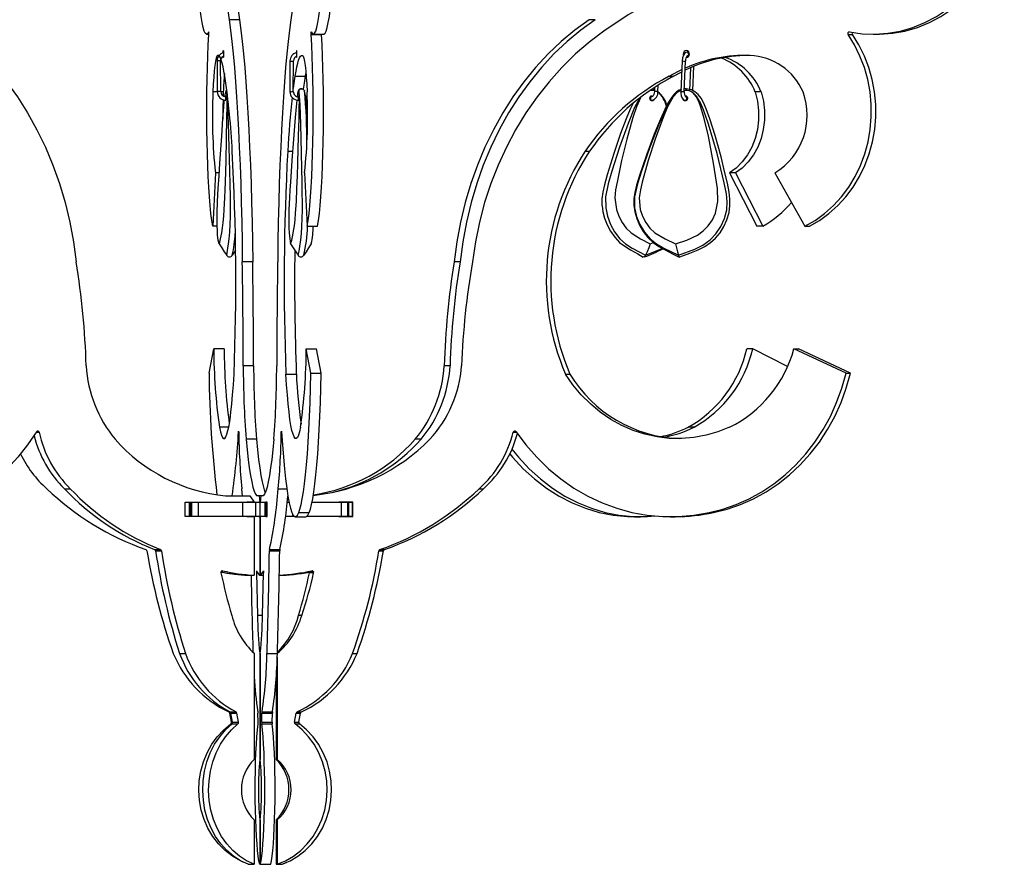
# Model space of a CAD drawing. Header units: millimetres. Extents: x -246 to 913, y -1624 to -26.
# Tile 7 of 11: x 626 to 910, y -1624 to -1380. Entities that reach past the tile are written whole.
import ezdxf

# ---------------------------------------------------------------- set-up
doc = ezdxf.new("R2010")
doc.units = ezdxf.units.MM

msp = doc.modelspace()

# ---------------------------------------------------------------- linework, layer by layer
at = {"color": 7, "linetype": 'Continuous', "lineweight": 25}
for p, q in [((689.88, -1380.22), (686.89, -1380.22)), ((792.42, -1380.22), (790.72, -1380.22)), ((680.41, -1384.4), (681.06, -1384.4)), ((710.54, -1384.51), (713.53, -1384.51)), ((711.19, -1384.4), (714.18, -1384.4)), ((713.53, -1384.51), (713.53, -1384.4)), ((865.4, -1384.51), (866.69, -1384.51)), ((872.67, -1384.4), (873.96, -1384.4)), ((819.53, -1389.62), (818.99, -1389.62)), ((818.99, -1390.62), (819.53, -1390.62)), ((819.4, -1389.42), (819.26, -1389.62)), ((819.26, -1390.62), (819.4, -1390.83)), ((683.43, -1392.12), (683.46, -1400.95)), ((684.46, -1400.95), (684.43, -1392.12)), ((704.45, -1392.12), (704.41, -1400.95)), ((705.41, -1400.95), (705.45, -1392.12)), ((817.55, -1392.1), (817.16, -1400.93)), ((818.16, -1400.97), (818.55, -1392.14)), ((819.92, -1394.08), (819.63, -1400.62)), ((820.63, -1400.7), (820.94, -1393.65)), ((705.95, -1396.54), (708.94, -1396.54)), ((708.94, -1396.54), (709.06, -1395.75)), ((813.77, -1396.54), (815.06, -1396.54)), ((815.06, -1396.54), (817.41, -1395.26)), ((809.59, -1399.73), (809.54, -1400.93)), ((810.54, -1400.97), (810.62, -1399.08)), ((683.48, -1401.07), (682.21, -1401.07)), ((685.2, -1401.07), (684.48, -1401.07)), ((685.2, -1401.07), (685.17, -1402.18)), ((685.91, -1400.71), (686, -1400.66)), ((685.97, -1402.45), (685.97, -1402.45)), ((686.09, -1400.61), (686, -1400.66)), ((706.95, -1400.66), (706.86, -1400.61)), ((706.91, -1402.45), (706.9, -1402.45)), ((707.04, -1400.71), (706.95, -1400.66)), ((707.04, -1400.71), (706.95, -1400.66)), ((708.59, -1400.66), (708.68, -1400.71)), ((708.68, -1400.71), (708.59, -1400.66)), ((808.82, -1402.45), (808.35, -1402.45)), ((809.55, -1400.7), (808.52, -1400.64)), ((808.78, -1400.45), (808.89, -1400.66)), ((808.82, -1402.45), (808.81, -1402.45)), ((819.55, -1400.71), (818.17, -1400.64)), ((818.97, -1402.45), (818.43, -1402.45)), ((840.33, -1401.07), (838.63, -1401.07)), ((808.47, -1403.45), (808.82, -1403.45)), ((818.43, -1403.45), (818.84, -1403.45)), ((789.56, -1418.16), (790.85, -1418.16)), ((682.94, -1424.4), (682.16, -1439.77)), ((684.06, -1424.4), (682.94, -1424.4)), ((708.66, -1424.4), (709.43, -1439.77)), ((832.9, -1424.4), (831.19, -1424.4)), ((831.19, -1424.4), (839.11, -1439.77)), ((832.9, -1424.4), (840.81, -1439.77)), ((844.26, -1424.4), (852.96, -1439.77)), ((683.46, -1439.77), (682.16, -1439.77)), ((709.43, -1439.77), (712.43, -1439.77)), ((840.81, -1439.77), (839.11, -1439.77)), ((852.96, -1439.77), (854.24, -1439.77)), ((808.36, -1444.83), (809.27, -1444.49)), ((693.69, -1450.02), (690.7, -1450.02)), ((753.49, -1450.02), (751.79, -1450.02)), ((681.11, -1482.19), (682.45, -1475.12)), ((685.44, -1475.12), (682.45, -1475.12)), ((710.49, -1482.19), (709.15, -1475.12)), ((709.15, -1475.12), (712.14, -1475.12)), ((713.48, -1482.19), (712.14, -1475.12)), ((837.91, -1475.12), (836.21, -1475.12)), ((847.91, -1480.28), (837.91, -1475.12)), ((864.8, -1482.19), (849.77, -1475.12)), ((849.77, -1475.12), (851.06, -1475.12)), ((866.08, -1482.19), (851.06, -1475.12)), ((693.97, -1480.04), (690.98, -1480.04)), ((710.49, -1482.19), (713.48, -1482.19)), ((750.62, -1480.04), (748.91, -1480.04)), ((864.8, -1482.19), (866.08, -1482.19)), ((703.29, -1482.4), (706.28, -1482.4)), ((783.88, -1482.4), (785.17, -1482.4)), ((821.01, -1497.72), (819.3, -1497.72)), ((694.78, -1501.21), (691.79, -1501.21)), ((742.27, -1501.21), (740.56, -1501.21)), ((639.38, -1515.48), (641.08, -1515.48)), ((690.73, -1517.59), (690.53, -1515.48)), ((701.07, -1515.48), (703.53, -1515.48)), ((758.98, -1515.48), (760.27, -1515.48)), ((685.89, -1517.52), (692.88, -1517.52)), ((692.88, -1517.52), (694.11, -1519.32)), ((696.69, -1517.52), (694.91, -1517.52)), ((695.59, -1517.52), (695.71, -1519.32)), ((696.01, -1517.52), (695.89, -1519.32)), ((674.26, -1519.32), (677.96, -1519.32)), ((674.26, -1523.52), (674.26, -1519.32)), ((674.26, -1519.32), (676.26, -1519.32)), ((674.26, -1519.32), (674.8, -1519.32)), ((674.26, -1519.36), (697.83, -1519.36)), ((674.8, -1519.32), (674.8, -1519.36)), ((675.34, -1519.36), (675.34, -1523.36)), ((675.65, -1519.36), (675.65, -1523.36)), ((675.72, -1519.36), (675.72, -1523.36)), ((675.86, -1519.36), (675.86, -1523.36)), ((676.05, -1519.36), (676.05, -1523.36)), ((676.26, -1519.32), (677.96, -1519.32)), ((676.26, -1519.32), (676.26, -1519.36)), ((677.95, -1519.36), (677.95, -1523.36)), ((677.96, -1519.32), (677.96, -1519.36)), ((690.73, -1519.36), (690.73, -1523.36)), ((694.11, -1519.32), (692.05, -1519.32)), ((692.05, -1519.32), (692.05, -1519.36)), ((692.41, -1519.32), (692.05, -1519.32)), ((692.41, -1519.32), (694.11, -1519.32)), ((693.77, -1519.36), (693.77, -1519.32)), ((694.11, -1519.32), (694.13, -1519.32)), ((694.13, -1519.32), (694.13, -1519.36)), ((694.52, -1519.36), (694.52, -1523.36)), ((695.71, -1519.32), (695.51, -1519.32)), ((695.51, -1519.32), (695.51, -1519.36)), ((695.71, -1519.32), (696.09, -1519.32)), ((695.77, -1519.36), (695.77, -1523.36)), ((695.89, -1519.32), (696.09, -1519.32)), ((696.09, -1519.32), (696.09, -1519.36)), ((697.24, -1519.36), (697.24, -1523.36)), ((697.83, -1519.32), (697.47, -1519.32)), ((697.47, -1519.32), (697.47, -1519.36)), ((697.47, -1519.32), (697.83, -1519.32)), ((697.57, -1519.36), (697.57, -1523.36)), ((697.83, -1523.52), (697.83, -1519.32)), ((703.67, -1519.36), (704.19, -1519.36)), ((710.81, -1519.36), (722.57, -1519.36)), ((722.57, -1519.32), (718.5, -1519.32)), ((718.5, -1519.32), (718.5, -1519.36)), ((718.5, -1519.32), (719.79, -1519.32)), ((719.23, -1519.36), (719.23, -1523.36)), ((722.57, -1519.32), (719.79, -1519.32)), ((719.79, -1519.32), (719.79, -1519.36)), ((720.33, -1519.36), (720.33, -1519.32)), ((721.06, -1519.36), (721.06, -1523.36)), ((721.2, -1519.36), (721.2, -1523.36)), ((721.28, -1523.36), (721.28, -1519.36)), ((721.29, -1519.36), (721.29, -1523.36)), ((722.03, -1519.36), (722.03, -1519.32)), ((722.4, -1519.36), (722.4, -1523.36)), ((722.57, -1523.52), (722.57, -1519.32)), ((674.26, -1523.36), (697.83, -1523.36)), ((677.96, -1523.52), (674.26, -1523.52)), ((674.8, -1523.36), (674.8, -1523.52)), ((676.26, -1523.36), (676.26, -1523.52)), ((677.96, -1523.36), (677.96, -1523.52)), ((692.05, -1523.36), (692.05, -1523.52)), ((692.05, -1523.52), (694.13, -1523.52)), ((693.77, -1523.52), (693.77, -1523.36)), ((694.13, -1523.52), (693.77, -1523.52)), ((694.13, -1523.52), (693.77, -1523.52)), ((694.13, -1523.36), (694.13, -1523.52)), ((694.13, -1523.52), (694.13, -1527.72)), ((695.51, -1523.36), (695.51, -1523.52)), ((695.51, -1523.52), (695.71, -1523.52)), ((696.09, -1523.52), (695.51, -1523.52)), ((695.71, -1523.52), (695.71, -1527.72)), ((695.89, -1523.52), (695.71, -1523.52)), ((695.89, -1523.52), (695.89, -1527.72)), ((696.09, -1523.52), (695.89, -1523.52)), ((696.09, -1523.36), (696.09, -1523.52)), ((697.47, -1523.36), (697.47, -1523.52)), ((697.47, -1523.52), (697.83, -1523.52)), ((703.22, -1523.36), (705.6, -1523.36)), ((705.99, -1523.55), (708.98, -1523.55)), ((706.97, -1522.31), (709.96, -1522.31)), ((709.36, -1523.36), (722.57, -1523.36)), ((718.5, -1523.36), (718.5, -1523.52)), ((718.5, -1523.52), (722.57, -1523.52)), ((719.79, -1523.36), (719.79, -1523.52)), ((719.79, -1523.52), (722.03, -1523.52)), ((719.79, -1523.52), (720.33, -1523.52)), ((720.33, -1523.52), (720.33, -1523.36)), ((722.03, -1523.52), (720.33, -1523.52)), ((722.03, -1523.52), (722.03, -1523.36)), ((803.81, -1523.55), (805.52, -1523.55)), ((814.21, -1523.55), (815.49, -1523.55)), ((825.31, -1522.31), (826.6, -1522.31)), ((694.13, -1527.72), (694.12, -1527.72)), ((694.12, -1527.72), (694.12, -1540.45)), ((695.89, -1527.72), (695.71, -1527.72)), ((695.71, -1527.72), (695.71, -1540.45)), ((695.89, -1527.72), (695.89, -1540.45)), ((665.41, -1533.04), (667.12, -1533.04)), ((698.53, -1533.04), (701.52, -1533.04)), ((730.41, -1533.04), (731.69, -1533.04)), ((665.69, -1533.42), (667.4, -1533.42)), ((698.5, -1533.42), (701.49, -1533.42)), ((730.1, -1533.42), (731.38, -1533.42)), ((692.41, -1540.45), (694.12, -1540.45)), ((694.78, -1539.77), (695.08, -1552.01)), ((695.71, -1540.45), (696.81, -1540.45)), ((696.52, -1552.01), (696.82, -1539.77)), ((701.37, -1540.45), (702.18, -1540.45)), ((702.18, -1540.44), (702.18, -1540.45)), ((696.52, -1552.01), (695.08, -1552.01)), ((707.85, -1552.01), (706.92, -1552.01)), ((672.6, -1562.98), (674.31, -1562.98)), ((694.12, -1562.95), (694.12, -1593.55)), ((695.71, -1562.95), (695.71, -1593.55)), ((695.89, -1562.95), (695.71, -1562.95)), ((695.89, -1562.95), (695.89, -1593.55)), ((697.82, -1562.98), (700.81, -1562.98)), ((700.77, -1564.07), (700.77, -1593.55)), ((722.52, -1562.98), (723.8, -1562.98)), ((700.47, -1569.74), (700.47, -1593.55)), ((687.6, -1582.8), (687.07, -1580.2)), ((687.19, -1579.85), (688.89, -1579.85)), ((687.43, -1580.2), (689.14, -1580.2)), ((687.91, -1582.8), (687.43, -1580.2)), ((689.62, -1582.8), (689.14, -1580.2)), ((695.27, -1582.8), (695.22, -1580.2)), ((696.33, -1582.8), (696.37, -1580.2)), ((696.37, -1580.2), (699.36, -1580.2)), ((696.4, -1579.85), (699.39, -1579.85)), ((699.32, -1582.8), (699.36, -1580.2)), ((705.71, -1582.8), (706.24, -1580.2)), ((706.24, -1580.2), (707.52, -1580.2)), ((706.5, -1579.85), (707.79, -1579.85)), ((706.99, -1582.8), (707.52, -1580.2)), ((687.74, -1583.33), (689.44, -1583.33)), ((687.91, -1582.8), (689.62, -1582.8)), ((696.33, -1582.8), (699.32, -1582.8)), ((696.34, -1583.33), (699.33, -1583.33)), ((705.71, -1582.8), (706.99, -1582.8)), ((705.9, -1583.33), (707.19, -1583.33)), ((695.89, -1593.55), (695.71, -1593.55)), ((700.77, -1593.55), (700.47, -1593.55)), ((694.12, -1611.02), (694.12, -1623.8)), ((695.71, -1611.02), (695.71, -1623.8)), ((695.89, -1611.02), (695.71, -1611.02)), ((695.89, -1611.02), (695.89, -1623.8)), ((700.77, -1611.02), (700.47, -1611.02)), ((700.47, -1611.02), (700.47, -1623.8)), ((700.77, -1611.02), (700.77, -1623.8)), ((692.41, -1623.8), (694.12, -1623.8)), ((695.71, -1623.8), (698.88, -1623.8)), ((700.47, -1623.8), (702.18, -1623.8)), ((702.18, -1623.8), (703.42, -1623.28)), ((702.18, -1623.76), (702.18, -1623.8))]:
    msp.add_line(p, q, dxfattribs=at)
at = {"color": 8, "linetype": 'Continuous', "lineweight": 25}
for p, q in [((681.03, -1383.72), (681.02, -1383.72)), ((683.8, -1390.51), (683.57, -1390.51)), ((685.97, -1402.45), (685.97, -1402.45)), ((703.79, -1418.16), (705.22, -1418.16)), ((631.28, -1499.2), (632.1, -1499.2)), ((686.78, -1497.72), (684.1, -1497.72)), ((689.64, -1499.04), (689.58, -1499.04)), ((701.95, -1499.2), (702.03, -1499.2)), ((768.84, -1499.2), (769.75, -1499.2)), ((705.2, -1522.78), (705.2, -1523.36)), ((684.87, -1539.16), (685.02, -1539.16)), ((695.13, -1539.77), (694.78, -1539.77)), ((696.78, -1539.16), (696.79, -1539.16)), ((711.27, -1539.77), (710.04, -1539.77)), ((710.75, -1539.16), (710.91, -1539.16))]:
    msp.add_line(p, q, dxfattribs=at)
at = {"color": 7, "linetype": 'Continuous', "lineweight": 25, "flags": 128}
for points in [[(681.02, -1383.72), (680.69, -1384.25), (680.36, -1384.39), (680.03, -1384.14), (679.71, -1383.5), (679.39, -1382.47), (679.08, -1381.06), (678.79, -1379.29), (678.51, -1377.17), (678.24, -1374.73), (678, -1371.98), (677.78, -1368.96), (677.58, -1365.68), (677.41, -1362.18), (677.27, -1358.5), (677.2, -1356.18)], [(710.58, -1383.72), (710.91, -1384.25), (711.24, -1384.39), (711.56, -1384.14), (711.89, -1383.5), (712.21, -1382.47), (712.51, -1381.06), (712.81, -1379.29), (713.09, -1377.17), (713.35, -1374.73), (713.6, -1371.98), (713.82, -1368.96), (714.01, -1365.68), (714.18, -1362.18), (714.33, -1358.5), (714.44, -1354.66)], [(714.18, -1384.4), (714.23, -1384.39), (714.55, -1384.14), (714.88, -1383.5), (715.2, -1382.47), (715.5, -1381.06), (715.8, -1379.29), (716.08, -1377.17), (716.35, -1374.73), (716.59, -1371.98), (716.81, -1368.96), (717, -1365.68), (717.17, -1362.18), (717.32, -1358.5), (717.43, -1354.66)], [(865.84, -1383.72), (869.5, -1384.25), (873.19, -1384.39), (876.87, -1384.14), (880.52, -1383.5), (884.09, -1382.47), (887.55, -1381.06), (890.88, -1379.29), (894.03, -1377.17), (896.99, -1374.73), (899.72, -1371.98), (902.2, -1368.96), (904.4, -1365.68), (906.31, -1362.18), (907.9, -1358.5), (909.17, -1354.66)], [(873.96, -1384.4), (874.47, -1384.39), (878.16, -1384.14), (881.8, -1383.5), (885.37, -1382.47), (888.84, -1381.06), (892.16, -1379.29), (895.32, -1377.17), (898.28, -1374.73), (901.01, -1371.98), (903.48, -1368.96), (905.69, -1365.68), (907.59, -1362.18), (909.19, -1358.5), (910.45, -1354.66)], [(683.46, -1369.96), (683.91, -1369.82), (684.35, -1370.09), (684.8, -1370.78), (685.24, -1371.88), (685.67, -1373.38), (686.09, -1375.28), (686.5, -1377.56), (686.89, -1380.22)], [(686.83, -1369.82), (686.9, -1369.82), (687.34, -1370.09), (687.79, -1370.78), (688.23, -1371.88), (688.66, -1373.38), (689.08, -1375.28), (689.49, -1377.56), (689.88, -1380.22)], [(708.14, -1369.96), (707.69, -1369.82), (707.24, -1370.09), (706.8, -1370.78), (706.36, -1371.88), (705.93, -1373.38), (705.51, -1375.28), (705.1, -1377.56), (704.71, -1380.22)], [(603.87, -1380.22), (607.99, -1383.21), (611.94, -1386.51), (615.72, -1390.11), (619.31, -1393.98), (622.69, -1398.11), (625.85, -1402.5), (628.79, -1407.11), (631.48, -1411.94), (633.92, -1416.96), (636.1, -1422.15), (638, -1427.5), (639.63, -1432.98), (640.98, -1438.58), (642.04, -1444.27), (642.8, -1450.02)], [(686.89, -1380.22), (687.29, -1383.21), (687.68, -1386.51), (688.05, -1390.11), (688.4, -1393.98), (688.73, -1398.11), (689.04, -1402.5), (689.33, -1407.11), (689.59, -1411.94), (689.83, -1416.96), (690.04, -1422.15), (690.23, -1427.5), (690.39, -1432.98), (690.52, -1438.58), (690.62, -1444.27), (690.7, -1450.02)], [(689.88, -1380.22), (690.28, -1383.21), (690.67, -1386.51), (691.04, -1390.11), (691.39, -1393.98), (691.72, -1398.11), (692.03, -1402.5), (692.32, -1407.11), (692.58, -1411.94), (692.82, -1416.96), (693.03, -1422.15), (693.22, -1427.5), (693.38, -1432.98), (693.51, -1438.58), (693.61, -1444.27), (693.69, -1450.02)], [(704.71, -1380.22), (704.3, -1383.21), (703.92, -1386.51), (703.55, -1390.11), (703.2, -1393.98), (702.87, -1398.11), (702.56, -1402.5), (702.27, -1407.11), (702.01, -1411.94), (701.77, -1416.96), (701.56, -1422.15), (701.37, -1427.5), (701.21, -1432.98), (701.08, -1438.58), (700.98, -1444.27), (700.9, -1450.02)], [(790.72, -1380.22), (786.6, -1383.21), (782.65, -1386.51), (778.87, -1390.11), (775.28, -1393.98), (771.9, -1398.11), (768.73, -1402.5), (765.8, -1407.11), (763.11, -1411.94), (760.67, -1416.96), (758.49, -1422.15), (756.58, -1427.5), (754.95, -1432.98), (753.61, -1438.58), (752.55, -1444.27), (751.79, -1450.02)], [(792.42, -1380.22), (788.31, -1383.21), (784.35, -1386.51), (780.57, -1390.11), (776.98, -1393.98), (773.6, -1398.11), (770.44, -1402.5), (767.5, -1407.11), (764.81, -1411.94), (762.37, -1416.96), (760.2, -1422.15), (758.29, -1427.5), (756.66, -1432.98), (755.31, -1438.58), (754.25, -1444.27), (753.49, -1450.02)], [(799.83, -1380.22), (795.32, -1383.21), (790.97, -1386.51), (786.83, -1390.11), (782.89, -1393.98), (779.17, -1398.11), (775.7, -1402.5), (772.48, -1407.11), (769.53, -1411.94), (766.85, -1416.96), (764.46, -1422.15), (762.36, -1427.5), (760.57, -1432.98), (759.1, -1438.58), (757.94, -1444.27), (757.1, -1450.02)], [(682.16, -1439.77), (681.9, -1438.09), (681.66, -1436.1), (681.43, -1433.82), (681.23, -1431.27), (681.04, -1428.47), (680.88, -1425.46), (680.74, -1422.27), (680.63, -1418.92), (680.54, -1415.44), (680.49, -1411.89), (680.46, -1408.27), (680.46, -1404.65), (680.49, -1401.04), (680.55, -1397.49), (680.64, -1394.02), (680.75, -1390.69), (680.89, -1387.5), (681.06, -1384.51)], [(681.06, -1384.51), (681.06, -1384.38), (681.06, -1384.23), (681.06, -1384.09), (681.06, -1383.95), (681.05, -1383.83), (681.04, -1383.75), (681.03, -1383.71), (681.02, -1383.72)], [(709.43, -1439.77), (709.69, -1438.09), (709.94, -1436.1), (710.16, -1433.82), (710.37, -1431.27), (710.56, -1428.47), (710.72, -1425.46), (710.86, -1422.27), (710.97, -1418.92), (711.05, -1415.44), (711.11, -1411.89), (711.14, -1408.27), (711.14, -1404.65), (711.11, -1401.04), (711.05, -1397.49), (710.96, -1394.02), (710.85, -1390.69), (710.71, -1387.5), (710.54, -1384.51)], [(710.54, -1384.51), (710.54, -1384.38), (710.53, -1384.23), (710.54, -1384.09), (710.54, -1383.95), (710.55, -1383.83), (710.56, -1383.75), (710.57, -1383.71), (710.58, -1383.72)], [(712.43, -1439.77), (712.68, -1438.09), (712.93, -1436.1), (713.15, -1433.82), (713.36, -1431.27), (713.55, -1428.47), (713.71, -1425.46), (713.85, -1422.27), (713.96, -1418.92), (714.05, -1415.44), (714.1, -1411.89), (714.13, -1408.27), (714.13, -1404.65), (714.1, -1401.04), (714.04, -1397.49), (713.95, -1394.02), (713.84, -1390.69), (713.7, -1387.5), (713.53, -1384.51)], [(852.96, -1439.77), (855.86, -1438.09), (858.6, -1436.1), (861.15, -1433.82), (863.48, -1431.27), (865.57, -1428.47), (867.4, -1425.46), (868.95, -1422.27), (870.21, -1418.92), (871.16, -1415.44), (871.79, -1411.89), (872.1, -1408.27), (872.09, -1404.65), (871.75, -1401.04), (871.09, -1397.49), (870.11, -1394.02), (868.83, -1390.69), (867.25, -1387.5), (865.4, -1384.51)], [(854.24, -1439.77), (857.15, -1438.09), (859.89, -1436.1), (862.43, -1433.82), (864.76, -1431.27), (866.86, -1428.47), (868.68, -1425.46), (870.24, -1422.27), (871.49, -1418.92), (872.44, -1415.44), (873.08, -1411.89), (873.39, -1408.27), (873.37, -1404.65), (873.03, -1401.04), (872.37, -1397.49), (871.4, -1394.02), (870.11, -1390.69), (868.54, -1387.5), (866.69, -1384.51)], [(683.57, -1390.51), (683.36, -1390.75), (683.16, -1391.33), (682.96, -1392.24), (682.78, -1393.47), (682.6, -1395), (682.45, -1396.8), (682.32, -1398.84), (682.21, -1401.07)], [(685.65, -1396.54), (685.41, -1395.07), (685.16, -1393.8), (684.9, -1392.73), (684.64, -1391.86), (684.38, -1391.21), (684.11, -1390.76), (683.84, -1390.53), (683.57, -1390.51)], [(685.13, -1389.79), (685.13, -1389.74), (685.15, -1389.42), (685.18, -1389.2), (685.21, -1389.12), (685.24, -1389.2), (685.26, -1389.42), (685.28, -1389.74), (685.29, -1390.12), (685.28, -1390.51), (685.26, -1390.83), (685.24, -1391.05), (685.21, -1391.12), (685.18, -1391.05), (685.15, -1390.87)], [(705.95, -1396.54), (706.19, -1395.07), (706.44, -1393.8), (706.69, -1392.73), (706.95, -1391.86), (707.22, -1391.21), (707.49, -1390.76), (707.75, -1390.53), (708.02, -1390.51)], [(706.47, -1390.12), (706.46, -1389.74), (706.45, -1389.42), (706.42, -1389.2), (706.39, -1389.12), (706.36, -1389.2), (706.33, -1389.42), (706.32, -1389.72)], [(706.33, -1390.8), (706.33, -1390.83), (706.36, -1391.05), (706.39, -1391.12), (706.42, -1391.05), (706.45, -1390.83), (706.46, -1390.51), (706.47, -1390.12)], [(708.02, -1390.51), (708.23, -1390.75), (708.44, -1391.33), (708.64, -1392.24), (708.82, -1393.47), (708.99, -1395), (709.15, -1396.8), (709.28, -1398.84), (709.39, -1401.07)], [(818.99, -1389.62), (818.6, -1389.71), (818.26, -1389.97), (817.93, -1390.46), (817.67, -1391.21), (817.55, -1392.1)], [(819.66, -1390.12), (819.59, -1389.74), (819.39, -1389.42), (819.1, -1389.2), (818.75, -1389.12), (818.41, -1389.2), (818.11, -1389.42), (817.92, -1389.74), (817.85, -1390.12), (817.91, -1390.48)], [(705.42, -1400.05), (705.63, -1398.5), (705.95, -1396.54)], [(708.38, -1400.29), (708.63, -1398.5), (708.94, -1396.54)], [(813.77, -1396.54), (816.5, -1395.07), (817.44, -1394.62)], [(686.09, -1400.61), (686.16, -1400.93), (686.18, -1401.21), (686.22, -1402.48), (686.21, -1405.34), (686.17, -1408.47), (686.05, -1414.64), (685.9, -1420.83), (685.74, -1427.09), (685.67, -1429.29), (685.59, -1431.55), (685.39, -1434.92), (685.23, -1436.85), (685.06, -1438.67), (684.87, -1440.28), (684.68, -1441.67), (684.34, -1443.41), (684, -1444.83)], [(686.19, -1448.16), (686.56, -1446.1), (686.74, -1444.89), (686.91, -1443.37), (687.06, -1441.5), (687.18, -1439.29), (687.26, -1436.99), (687.31, -1434.47), (687.31, -1431.29), (687.24, -1427.59), (687.14, -1423.95), (686.93, -1416.97), (686.68, -1410.12), (686.5, -1405.51), (686.33, -1402.37), (686.23, -1401.31), (686.19, -1400.99), (686.09, -1400.61), (686.09, -1400.61)], [(704.61, -1444.83), (704.95, -1443.77), (705.3, -1442.35), (705.51, -1441.13), (705.71, -1439.63), (705.9, -1437.9), (706.08, -1435.98), (706.3, -1432.61), (706.46, -1428.92), (706.59, -1425.26), (706.7, -1421.61), (706.93, -1413.82), (707.06, -1408.69), (707.13, -1405.42), (707.15, -1403.82), (707.15, -1402.34), (707.12, -1401.35), (707.07, -1400.81), (707.04, -1400.71)], [(706.77, -1448.16), (707.05, -1447), (707.33, -1445.64), (707.59, -1443.71), (707.73, -1441.92), (707.86, -1439.85), (707.95, -1437.53), (708.01, -1435.03), (708.02, -1432.74), (708, -1430.46), (707.94, -1427.27), (707.76, -1418.76), (707.54, -1410.39), (707.46, -1407.54), (707.36, -1404.76), (707.23, -1402.26), (707.13, -1401.15), (707.04, -1400.71), (707.04, -1400.71)], [(709.41, -1402.21), (708.98, -1402.4), (708.62, -1402.45)], [(817.31, -1400.33), (816.73, -1400.52), (815.92, -1401.04), (815.15, -1401.78), (814.35, -1402.81), (813.46, -1404.26), (812.52, -1406.12), (811.27, -1408.9), (809.45, -1413.24), (807.32, -1418.96), (805.25, -1425.12), (804.38, -1427.92), (803.88, -1430.02), (803.63, -1431.9), (803.63, -1433.75), (803.91, -1435.66), (804.43, -1437.51), (805.24, -1439.43), (806.33, -1441.3), (807.67, -1443), (809.21, -1444.45), (810.82, -1445.59), (812.66, -1446.62), (814.94, -1447.8), (816.68, -1448.68)], [(817.06, -1400.77), (816.58, -1400.93), (816.15, -1401.21), (814.94, -1402.48), (813.31, -1405.36), (812.03, -1408.47), (809.74, -1414.64), (807.78, -1420.83), (806.03, -1427.09), (805.49, -1429.3), (805.15, -1431.55), (805.43, -1434.92), (806.1, -1436.87), (807.05, -1438.67), (808.27, -1440.3), (809.71, -1441.67), (812.6, -1443.43), (815.67, -1444.83)], [(809.4, -1403.27), (809.39, -1403.29), (809.33, -1403.39), (809.25, -1403.48), (809.16, -1403.55), (809.07, -1403.6), (808.96, -1403.63), (808.85, -1403.63), (808.75, -1403.61), (808.64, -1403.57), (808.55, -1403.51), (808.46, -1403.43), (808.39, -1403.33), (808.33, -1403.22), (808.28, -1403.1), (808.25, -1402.98), (808.25, -1402.84), (808.26, -1402.72), (808.29, -1402.59), (808.33, -1402.47), (808.4, -1402.37), (808.47, -1402.28), (808.56, -1402.21), (808.66, -1402.16), (808.77, -1402.14), (808.87, -1402.13)], [(809.54, -1400.93), (809.51, -1401.28), (809.37, -1401.8), (809.17, -1402.19), (808.97, -1402.39), (808.82, -1402.45)], [(809.56, -1400.45), (809.55, -1400.45), (808.96, -1400.33)], [(815.67, -1444.83), (818.89, -1443.77), (821.97, -1442.35), (823.61, -1441.13), (825.04, -1439.63), (826.25, -1437.9), (827.17, -1435.98), (827.86, -1432.61), (827.72, -1428.92), (827.2, -1425.26), (826.58, -1421.61), (825.13, -1413.82), (823.9, -1408.69), (822.97, -1405.42), (822.37, -1403.82), (821.58, -1402.34), (820.73, -1401.35), (819.85, -1400.81), (819.55, -1400.71)], [(816.46, -1448.16), (821.2, -1446.41), (823.53, -1445.26), (825.65, -1443.71), (827.3, -1441.95), (828.7, -1439.85), (829.74, -1437.57), (830.39, -1435.03), (830.53, -1432.78), (830.31, -1430.46), (829.68, -1427.27), (827.65, -1418.77), (825.16, -1410.39), (823.7, -1406.21), (822.82, -1404.15), (821.68, -1402.26), (820.53, -1401.15), (819.55, -1400.71), (819.55, -1400.71)], [(816.87, -1448.64), (819.79, -1447.55), (822.14, -1446.61), (824.1, -1445.59), (825.75, -1444.47), (827.15, -1443.22), (828.47, -1441.64), (829.56, -1439.9), (830.47, -1437.9), (831.07, -1435.85), (831.34, -1433.81), (831.31, -1431.86), (831.09, -1429.93), (830.61, -1427.4), (829.89, -1424.41), (828.75, -1419.77), (827.05, -1413.65), (825.55, -1408.79), (824.49, -1405.91), (823.68, -1404.1), (822.99, -1402.86), (822.15, -1401.8), (821.21, -1401), (820.22, -1400.49), (819.2, -1400.26), (818.93, -1400.26)], [(817.16, -1400.93), (817.16, -1401.38), (817.27, -1402.19), (817.55, -1402.89), (817.92, -1403.29), (818.34, -1403.44), (818.43, -1403.45)], [(818.45, -1402.13), (818.57, -1402.15), (818.68, -1402.19), (818.79, -1402.25), (818.88, -1402.33), (818.95, -1402.43), (819.01, -1402.54), (819.06, -1402.66), (819.08, -1402.79), (819.08, -1402.92), (819.06, -1403.05), (819.02, -1403.17), (818.97, -1403.29), (818.89, -1403.39), (818.8, -1403.48), (818.7, -1403.55), (818.59, -1403.6), (818.47, -1403.63), (818.36, -1403.63), (818.24, -1403.61), (818.13, -1403.57), (818.02, -1403.51), (817.93, -1403.43), (817.85, -1403.33), (817.79, -1403.22), (817.76, -1403.13)], [(818.94, -1400.24), (818.67, -1400.19), (818.19, -1400.2)], [(838.63, -1401.07), (839.27, -1403.7), (839.59, -1406.41), (839.59, -1409.15), (839.25, -1411.85), (838.59, -1414.47), (837.63, -1416.95), (836.38, -1419.22), (834.86, -1421.25), (833.12, -1422.99), (831.19, -1424.4)], [(840.33, -1401.07), (840.97, -1403.7), (841.3, -1406.41), (841.29, -1409.15), (840.95, -1411.85), (840.3, -1414.47), (839.33, -1416.95), (838.08, -1419.22), (836.57, -1421.25), (834.83, -1422.99), (832.9, -1424.4)], [(684, -1444.83), (683.78, -1443.77), (683.58, -1442.35), (683.5, -1441.13), (683.46, -1439.63), (683.44, -1437.9), (683.46, -1435.98), (683.57, -1432.61), (683.77, -1428.92), (684, -1425.26), (684.24, -1421.61), (684.76, -1413.82), (685.13, -1408.69), (685.38, -1405.42), (685.51, -1403.82), (685.55, -1403.38)], [(706.45, -1403.38), (706.25, -1405.36), (705.99, -1408.47), (705.49, -1414.64), (705.02, -1420.83), (704.56, -1427.09), (704.41, -1429.3), (704.27, -1431.55), (704.14, -1434.92), (704.1, -1436.87), (704.11, -1438.67), (704.14, -1440.3), (704.21, -1441.67), (704.39, -1443.43), (704.61, -1444.83)], [(709.04, -1403.4), (709.13, -1403.39), (709.43, -1403.27)], [(803.31, -1404.45), (802.56, -1406.05), (801.43, -1408.78), (799.8, -1413.07), (797.84, -1418.8), (795.96, -1424.93), (795.13, -1427.85), (794.67, -1429.95), (794.43, -1431.84), (794.42, -1433.69), (794.45, -1433.9)], [(805.58, -1402.73), (804.35, -1405.36), (803.34, -1408.47), (801.55, -1414.64), (800.06, -1420.83), (798.76, -1427.09), (798.37, -1429.3), (798.17, -1431.55), (798.59, -1434.92), (799.29, -1436.87), (800.24, -1438.67), (801.42, -1440.3), (802.8, -1441.67), (805.5, -1443.43), (808.36, -1444.83)], [(794.45, -1433.9), (794.67, -1435.6), (795.14, -1437.46), (795.88, -1439.38), (796.87, -1441.25), (798.1, -1442.97), (799.51, -1444.43), (801, -1445.58), (802.67, -1446.61), (804.72, -1447.77), (806.32, -1448.66)], [(684, -1444.83), (684.75, -1445.97), (685.51, -1447.12), (686.19, -1448.16)], [(704.61, -1444.83), (705.35, -1445.97), (706.1, -1447.12), (706.77, -1448.16)], [(710.59, -1444.83), (709.83, -1445.97), (709.08, -1447.12), (708.4, -1448.16)], [(808.36, -1444.83), (807.89, -1445.97), (807.42, -1447.12), (806.99, -1448.16)], [(815.67, -1444.83), (815.95, -1445.97), (816.22, -1447.12), (816.46, -1448.16)], [(688.75, -1446.73), (688.49, -1447.12), (687.82, -1448.16)], [(806.99, -1448.16), (806.87, -1448.39), (806.71, -1448.55), (806.53, -1448.62), (806.36, -1448.58)], [(816.46, -1448.16), (816.54, -1448.39), (816.65, -1448.55), (816.77, -1448.62), (816.86, -1448.6)], [(706.97, -1522.31), (707.33, -1521.35), (707.67, -1520.04), (708, -1518.39), (708.33, -1516.41), (708.63, -1514.11), (708.93, -1511.51), (709.2, -1508.62), (709.46, -1505.46), (709.69, -1502.06), (709.9, -1498.44), (710.09, -1494.61), (710.25, -1490.61), (710.38, -1486.46), (710.49, -1482.19)], [(709.96, -1522.31), (710.32, -1521.35), (710.66, -1520.04), (710.99, -1518.39), (711.32, -1516.41), (711.62, -1514.11), (711.92, -1511.51), (712.19, -1508.62), (712.45, -1505.46), (712.68, -1502.06), (712.89, -1498.44), (713.08, -1494.61), (713.24, -1490.61), (713.37, -1486.46), (713.48, -1482.19)], [(825.31, -1522.31), (829.26, -1521.35), (833.12, -1520.04), (836.88, -1518.39), (840.5, -1516.41), (843.97, -1514.11), (847.25, -1511.51), (850.34, -1508.62), (853.2, -1505.46), (855.82, -1502.06), (858.19, -1498.44), (860.28, -1494.61), (862.09, -1490.61), (863.6, -1486.46), (864.8, -1482.19)], [(826.6, -1522.31), (830.55, -1521.35), (834.41, -1520.04), (838.16, -1518.39), (841.79, -1516.41), (845.25, -1514.11), (848.54, -1511.51), (851.62, -1508.62), (854.48, -1505.46), (857.11, -1502.06), (859.47, -1498.44), (861.57, -1494.61), (863.37, -1490.61), (864.88, -1486.46), (866.08, -1482.19)], [(684.1, -1497.72), (684.4, -1499.06), (684.7, -1500.06), (685.01, -1500.71), (685.33, -1501.01), (685.65, -1500.96), (685.96, -1500.55), (686.27, -1499.79), (686.57, -1498.69), (686.87, -1497.25), (687.15, -1495.49), (687.42, -1493.42), (687.67, -1491.05), (687.91, -1488.41), (688.12, -1485.52), (688.31, -1482.4)], [(707.5, -1497.72), (707.2, -1499.06), (706.9, -1500.06), (706.58, -1500.71), (706.27, -1501.01), (705.95, -1500.96), (705.64, -1500.55), (705.33, -1499.79), (705.02, -1498.69), (704.73, -1497.25), (704.45, -1495.49), (704.18, -1493.42), (703.93, -1491.05), (703.69, -1488.41), (703.48, -1485.52), (703.29, -1482.4)], [(831.21, -1497.72), (827.87, -1499.06), (824.44, -1500.06), (820.93, -1500.71), (817.39, -1501.01), (813.84, -1500.96), (810.31, -1500.55), (806.82, -1499.79), (803.42, -1498.69), (800.11, -1497.25), (796.94, -1495.49), (793.92, -1493.42), (791.08, -1491.05), (788.45, -1488.41), (786.04, -1485.52), (783.88, -1482.4)], [(631.38, -1499.04), (628.79, -1502.87), (625.95, -1506.43), (622.88, -1509.71), (619.61, -1512.68), (616.16, -1515.32), (612.54, -1517.62), (608.78, -1519.55), (604.91, -1521.12), (600.94, -1522.3), (596.91, -1523.1), (592.84, -1523.5), (588.76, -1523.5), (584.69, -1523.1), (580.66, -1522.31)], [(689.65, -1499.2), (689.65, -1499.07), (689.64, -1498.97), (689.63, -1498.89), (689.62, -1498.85), (689.61, -1498.84), (689.6, -1498.87), (689.59, -1498.94), (689.58, -1499.04)], [(701.95, -1499.2), (701.95, -1499.07), (701.96, -1498.97), (701.97, -1498.89), (701.98, -1498.85), (701.99, -1498.84), (702, -1498.87), (702.01, -1498.94), (702.02, -1499.04)], [(702.02, -1499.04), (702.27, -1502.87), (702.55, -1506.43), (702.85, -1509.71), (703.17, -1512.68), (703.51, -1515.32), (703.86, -1517.62), (704.23, -1519.55), (704.6, -1521.12), (704.99, -1522.3), (705.39, -1523.1), (705.78, -1523.5), (706.18, -1523.5), (706.58, -1523.1), (706.97, -1522.31)], [(769.63, -1499.04), (772.48, -1502.87), (775.6, -1506.43), (778.96, -1509.71), (782.55, -1512.68), (786.35, -1515.32), (790.32, -1517.62), (794.44, -1519.55), (798.7, -1521.12), (803.05, -1522.3), (807.47, -1523.1), (811.94, -1523.5), (816.42, -1523.5), (820.89, -1523.1), (825.31, -1522.31)], [(691.79, -1501.21), (692.09, -1504.25), (692.4, -1507.02), (692.72, -1509.5), (693.07, -1511.66), (693.42, -1513.51), (693.78, -1515.02), (694.15, -1516.2), (694.53, -1517.04), (694.91, -1517.52)], [(694.78, -1501.21), (695.08, -1504.25), (695.39, -1507.02), (695.71, -1509.5), (696.06, -1511.66), (696.41, -1513.51), (696.77, -1515.02), (697.14, -1516.2), (697.29, -1516.59)], [(699.8, -1501.21), (699.51, -1504.25), (699.2, -1507.02), (698.87, -1509.5), (698.53, -1511.66), (698.18, -1513.51), (697.82, -1515.02), (697.45, -1516.2), (697.07, -1517.04), (696.69, -1517.52)], [(768.45, -1504.12), (770.34, -1506.43), (773.41, -1509.71), (776.68, -1512.68), (780.14, -1515.32), (783.75, -1517.62), (787.51, -1519.55), (791.39, -1521.12), (795.35, -1522.3), (799.38, -1523.1), (803.45, -1523.5), (807.53, -1523.5), (809.66, -1523.34)], [(767.83, -1505.47), (768.64, -1506.43), (771.71, -1509.71), (774.98, -1512.68), (778.43, -1515.32), (782.05, -1517.62), (785.81, -1519.55), (789.68, -1521.12), (793.65, -1522.3), (797.68, -1523.1), (801.75, -1523.5), (803.81, -1523.55)], [(708.98, -1523.55), (709.17, -1523.5), (709.57, -1523.1), (709.96, -1522.31)], [(694.82, -1539.16), (694.81, -1539.15), (694.8, -1539.17), (694.79, -1539.23), (694.79, -1539.31), (694.78, -1539.41), (694.78, -1539.52), (694.77, -1539.65), (694.78, -1539.77)], [(696.78, -1539.16), (696.79, -1539.15), (696.8, -1539.17), (696.8, -1539.23), (696.81, -1539.31), (696.82, -1539.41), (696.82, -1539.52), (696.82, -1539.65), (696.82, -1539.77)], [(702.18, -1540.45), (703.32, -1540.37), (703.42, -1540.36)], [(710.04, -1539.54), (710.05, -1539.65), (710.04, -1539.77)], [(691.17, -1623.28), (690.13, -1622.8), (687.86, -1621.47), (685.76, -1619.84), (683.86, -1617.93), (682.2, -1615.77), (680.79, -1613.4), (679.66, -1610.85), (678.84, -1608.16), (678.32, -1605.37), (678.12, -1602.54), (678.25, -1599.71), (678.7, -1596.91), (679.46, -1594.2), (680.53, -1591.61), (681.88, -1589.2), (683.49, -1586.99), (685.34, -1585.02), (687.4, -1583.33)], [(692.41, -1623.8), (690.22, -1622.8), (688.16, -1621.47), (686.24, -1619.84), (684.51, -1617.93), (683, -1615.77), (681.71, -1613.4), (680.69, -1610.85), (679.93, -1608.16), (679.46, -1605.37), (679.28, -1602.54), (679.4, -1599.71), (679.81, -1596.91), (680.5, -1594.2), (681.47, -1591.61), (682.7, -1589.2), (684.17, -1586.99), (685.86, -1585.02), (687.74, -1583.33)], [(694.12, -1623.8), (691.93, -1622.8), (689.86, -1621.47), (687.95, -1619.84), (686.22, -1617.93), (684.7, -1615.77), (683.42, -1613.4), (682.39, -1610.85), (681.64, -1608.16), (681.17, -1605.37), (680.99, -1602.54), (681.11, -1599.71), (681.51, -1596.91), (682.21, -1594.2), (683.18, -1591.61), (684.41, -1589.2), (685.88, -1586.99), (687.56, -1585.02), (689.44, -1583.33)], [(695.71, -1623.8), (695.5, -1622.8), (695.3, -1621.47), (695.11, -1619.84), (694.94, -1617.93), (694.79, -1615.77), (694.67, -1613.4), (694.57, -1610.85), (694.49, -1608.16), (694.45, -1605.37), (694.43, -1602.54), (694.44, -1599.71), (694.48, -1596.91), (694.55, -1594.2), (694.64, -1591.61), (694.76, -1589.2), (694.91, -1586.99), (695.07, -1585.02), (695.25, -1583.33)], [(695.89, -1623.8), (696.1, -1622.8), (696.3, -1621.47), (696.49, -1619.84), (696.66, -1617.93), (696.81, -1615.77), (696.93, -1613.4), (697.03, -1610.85), (697.11, -1608.16), (697.15, -1605.37), (697.17, -1602.54), (697.16, -1599.71), (697.12, -1596.91), (697.05, -1594.2), (696.96, -1591.61), (696.84, -1589.2), (696.69, -1586.99), (696.53, -1585.02), (696.34, -1583.33)], [(698.88, -1623.8), (699.09, -1622.8), (699.29, -1621.47), (699.48, -1619.84), (699.65, -1617.93), (699.8, -1615.77), (699.92, -1613.4), (700.02, -1610.85), (700.1, -1608.16), (700.14, -1605.37), (700.16, -1602.54), (700.15, -1599.71), (700.11, -1596.91), (700.04, -1594.2), (699.95, -1591.61), (699.83, -1589.2), (699.68, -1586.99), (699.52, -1585.02), (699.33, -1583.33)], [(700.77, -1623.8), (703.17, -1622.8), (705.44, -1621.47), (707.54, -1619.84), (709.44, -1617.93), (711.1, -1615.77), (712.51, -1613.4), (713.64, -1610.85), (714.47, -1608.16), (714.98, -1605.37), (715.18, -1602.54), (715.05, -1599.71), (714.6, -1596.91), (713.84, -1594.2), (712.78, -1591.61), (711.43, -1589.2), (709.81, -1586.99), (707.96, -1585.02), (705.9, -1583.33)], [(702.06, -1623.8), (704.46, -1622.8), (706.73, -1621.47), (708.83, -1619.84), (710.72, -1617.93), (712.39, -1615.77), (713.8, -1613.4), (714.92, -1610.85), (715.75, -1608.16), (716.27, -1605.37), (716.46, -1602.54), (716.34, -1599.71), (715.89, -1596.91), (715.13, -1594.2), (714.06, -1591.61), (712.71, -1589.2), (711.1, -1586.99), (709.25, -1585.02), (707.19, -1583.33)]]:
    msp.add_lwpolyline(points, dxfattribs=at)
at = {"color": 8, "linetype": 'Continuous', "lineweight": 25, "flags": 128}
for points in [[(706.91, -1402.45), (706.9, -1402.45), (706.9, -1402.45)], [(817.06, -1400.77), (816.43, -1400.99), (815.95, -1401.31), (814.91, -1402.37), (812.99, -1405.51), (810.9, -1410.12), (808.19, -1416.96), (805.79, -1423.95), (804.62, -1427.57), (803.82, -1431.29), (803.84, -1434.47), (804.39, -1436.95), (805.34, -1439.29), (806.66, -1441.47), (808.3, -1443.37), (810.19, -1444.88), (812.24, -1446.1), (816.46, -1448.16)], [(809.54, -1400.93), (809.55, -1400.92), (809.63, -1400.92)], [(805.23, -1402.98), (803.83, -1405.51), (801.93, -1410.12), (799.44, -1416.95), (797.26, -1423.95), (796.22, -1427.56), (795.47, -1431.29), (795.49, -1434.47), (795.98, -1436.91), (796.86, -1439.29), (798.04, -1441.44), (799.56, -1443.37), (801.25, -1444.87), (803.15, -1446.1), (806.99, -1448.16)], [(806.99, -1448.16), (811.31, -1446.41), (811.81, -1446.14)]]:
    msp.add_lwpolyline(points, dxfattribs=at)
at = {"color": 7, "linetype": 'Continuous', "lineweight": 25}
for centre, radius, start, end in [((834.28, -1432.12), 62.29, 86.1979, 123.5745), ((865.79, -1384.21), 0.495, 84.4739, 217.5595), ((867.13, -1384.21), 0.538, 142.2738, 214.1914), ((685.86, -1392.09), 2.43, 103.7475, 180.8804), ((685.77, -1392.05), 1.35, 117.3658, 183.0628), ((706.9, -1392.1), 2.45, 103.6732, 180.3451), ((706.89, -1392.1), 1.44, 107.5302, 180.8015), ((837.18, -1433.89), 43.4, 90.9301, 115.5949), ((835.87, -1433.78), 43.28, 88.3595, 113.724), ((820.63, -1391.96), 2.09, 140.1002, 184.9258), ((818.7, -1390.17), 0.955, 273.0518, 2.7568), ((822.53, -1407.4), 17.3, 21.4463, 68.5475), ((824.34, -1407.33), 17.17, 21.3592, 70.9228), ((836.27, -1408.12), 17.63, 23.5676, 87.2542), ((804.42, -1405.69), 119.31, 175.2188, 177.7803), ((469.72, -1428.98), 218.35, 2.8395, 8.5439), ((845.03, -1455.9), 67.09, 117.7714, 145.7715), ((846.32, -1455.9), 67.09, 117.7714, 145.7715), ((838.26, -1407.89), 156.2, 177.4987, 186.0686), ((685.97, -1400.94), 2.5, 180.2003, 269.9292), ((685.97, -1400.94), 1.5, 180.1895, 269.8771), ((692.76, -1402.61), 7.1, 164.4971, 177.3545), ((682.15, -1402.7), 3.83, 346.001, 8.5939), ((686.86, -1401.22), 1.03, 129.44, 156.2007), ((991.65, -1434.54), 288.32, 173.6237, 176.7429), ((706.9, -1400.96), 2.49, 179.7022, 269.9785), ((706.9, -1400.96), 1.49, 179.6629, 269.9538), ((713.14, -1402.63), 6.6, 162.0895, 177.9215), ((703.3, -1402.7), 3.62, 345.1103, 9.0377), ((707.71, -1401.18), 1.02, 31.2019, 149.5474), ((707.77, -1401.22), 0.992, 34.6435, 145.3565), ((553.34, -1407.89), 156.2, 353.9314, 2.5013), ((649.57, -1410.58), 59.92, 1.6481, 9.4799), ((808.29, -1401.24), 2.27, 283.6131, 6.9864), ((806, -1406.69), 7.19, 12.541, 51.078), ((805.3, -1407.37), 8.26, 17.8069, 50.6705), ((820.3, -1401.29), 2.16, 171.4615, 212.3849), ((819.03, -1400.71), 0.488, 102.9171, 173.7846), ((819.23, -1402.81), 0.691, 128.0342, 148.2705), ((834.09, -1407.75), 19.52, 301.4317, 20.0082), ((911.95, -1407.7), 226.85, 178.8763, 180.2939), ((-12.45, -1455.8), 701.27, 357.82591, 3.07685), ((1404.05, -1455.8), 701.27, 176.92315, 182.17409), ((846.49, -1455.57), 68.12, 146.687, 203.1984), ((847.78, -1455.57), 68.12, 146.687, 203.1984), ((825.62, -1413.03), 30.75, 299.6202, 319.7246), ((688.96, -1439.96), 22.17, 347.3237, 0.5016), ((1441.55, -1455.55), 735.77, 179.31334, 182.09195), ((791.6, -1407.17), 44.1, 289.9396, 297.5776), ((410.22, -1487.41), 235.57, 1.7933, 9.1325), ((687, -1447.66), 0.961, 211.8693, 328.1307), ((-1684.36, -1487.23), 2375.35, 0.17342, 0.8975), ((-1681.37, -1487.23), 2375.35, 0.17342, 0.8975), ((3075.95, -1487.23), 2375.35, 179.1025, 179.82658), ((707.58, -1447.66), 0.961, 211.8693, 328.1307), ((984.37, -1487.41), 235.57, 170.8675, 178.2067), ((986.07, -1487.41), 235.57, 170.8675, 178.2067), ((969.07, -1487.45), 215.25, 169.9866, 178.0273), ((851.48, -1474.12), 169.04, 180.3373, 188.025), ((865.51, -1473.61), 180.08, 180.4784, 187.4156), ((540.11, -1474.12), 169.04, 351.975, 359.6627), ((802.4, -1467.45), 34.67, 299.1756, 347.2252), ((804.1, -1467.45), 34.67, 299.1756, 347.2252), ((815.71, -1466.07), 35.24, 296.0895, 345.1256), ((682.19, -1477.87), 36.58, 183.4045, 219.6496), ((984.18, -1479.98), 303.08, 180.4178, 187.0632), ((982.64, -1479.4), 291.67, 180.1262, 184.2888), ((985.63, -1479.4), 291.67, 180.1262, 184.2888), ((408.95, -1479.4), 291.67, 355.7112, 359.8738), ((712.4, -1477.87), 36.58, 320.3504, 356.5955), ((714.1, -1477.87), 36.58, 320.3504, 356.5955), ((719.17, -1477.55), 34.86, 317.2682, 355.9063), ((846.46, -1476.35), 140.31, 182.472, 188.403), ((818.19, -1462.49), 38.57, 211.0925, 267.9236), ((631.72, -1499.24), 0.39, 5.2115, 149.1589), ((664.28, -1492.07), 32.96, 192.494, 225.264), ((499.83, -1489.63), 189.99, 351.5585, 357.1629), ((909.83, -1495.5), 220.21, 180.9636, 185.2069), ((481.77, -1495.5), 220.21, 354.7931, 359.0364), ((737.52, -1491.36), 32.29, 311.6653, 345.949), ((769.27, -1499.28), 0.438, 33.8527, 169.5611), ((805.28, -1470.01), 31.06, 281.0616, 296.8418), ((807.01, -1470.08), 30.98, 279.5083, 296.8527), ((662.45, -1492.17), 32.8, 194.1489, 225.3022), ((690.52, -1469.19), 48.55, 221.2574, 264.5294), ((705.36, -1462.37), 55.34, 276.0212, 315.4297), ((703.87, -1468.94), 48.86, 278.609, 318.6723), ((705.08, -1468.22), 49.71, 283.3777, 318.4294), ((738.83, -1491.38), 32.25, 311.6565, 345.2505), ((655.14, -1491.88), 31.47, 205.5819, 228.5748), ((689.7, -1457.36), 80.28, 226.3821, 250.4942), ((691.9, -1465.68), 72.38, 223.48, 248.535), ((693.6, -1465.68), 72.38, 223.48, 248.535), ((572.95, -1505.88), 128.48, 347.7959, 355.7122), ((703.6, -1457.36), 80.28, 289.5058, 313.6179), ((704.89, -1457.36), 80.28, 289.5058, 313.6179), ((583.13, -1507.22), 121.17, 347.6965, 355.0902), ((815.49, -1472.84), 50.71, 270.0084, 282.6586), ((662.72, -1533.49), 0.486, 7.9534, 69.0899), ((665.22, -1533.47), 0.48, 6.0415, 65.8567), ((666.92, -1533.47), 0.48, 6.0415, 65.8567), ((700.81, -1533.39), 2.31, 171.1262, 180.7666), ((703.8, -1533.39), 2.31, 171.1262, 180.7666), ((730.58, -1533.49), 0.486, 110.9101, 172.0466), ((731.87, -1533.49), 0.486, 110.9101, 172.0466), ((833.78, -1505.42), 172.86, 189.3229, 199.4513), ((850.35, -1505.86), 186.7, 188.4898, 197.816), ((852.05, -1505.86), 186.7, 188.4898, 197.816), ((-1063.13, -1507.98), 1761.82, 358.21104, 359.17261), ((-1060.14, -1507.98), 1761.82, 358.21104, 359.17261), ((559.53, -1505.42), 172.86, 340.5487, 350.6771), ((560.81, -1505.42), 172.86, 340.5487, 350.6771), ((684.99, -1539.62), 0.467, 86.3793, 198.5277), ((695.98, -1474.48), 66.05, 260.0294, 265.8232), ((819.18, -1511.96), 137.47, 191.6728, 196.9371), ((695.57, -1485.47), 55.07, 258.4833, 266.7097), ((697.28, -1485.41), 55.13, 257.1486, 266.7069), ((2434.96, -1508.53), 1742.03, 181.04991, 181.77952), ((697.45, -1538.3), 2.77, 198.1222, 231.0136), ((694.15, -1538.3), 2.77, 308.9864, 341.8778), ((697.32, -1474.45), 66.09, 273.5177, 281.7305), ((698.61, -1474.48), 66.06, 272.9921, 280.9732), ((575.41, -1511.96), 137.47, 343.0629, 348.3272), ((586.83, -1511.54), 127.61, 341.5091, 347.2162), ((710.81, -1539.63), 0.481, 343.4453, 96.8652), ((709.17, -1546.71), 22.14, 193.8503, 227.1775), ((835.74, -1549.39), 140.68, 181.0643, 185.5284), ((555.86, -1549.39), 140.68, 354.4716, 358.9357), ((686.8, -1546.15), 21.85, 309.7478, 344.4492), ((685.33, -1546.67), 22.24, 314.1592, 346.1114), ((700.6, -1550.72), 32.23, 202.3571, 244.6526), ((701.89, -1552.4), 31.15, 199.8711, 241.8243), ((703.6, -1552.4), 31.15, 199.8711, 241.8243), ((567.69, -1560.48), 130.15, 351.4414, 358.8993), ((570.68, -1560.48), 130.15, 351.4414, 358.8993), ((692.71, -1550.72), 32.23, 295.3474, 337.6429), ((693.99, -1550.72), 32.23, 295.3474, 337.6429), ((786.03, -1564.99), 92.04, 182.9629, 189.2942), ((686.58, -1580.29), 0.49, 10.4446, 64.1646), ((686.95, -1580.28), 0.486, 8.5966, 60.932), ((688.65, -1580.28), 0.486, 8.5966, 60.932), ((692.7, -1580.2), 2.53, 359.8757, 7.885), ((698.9, -1580.2), 2.53, 172.115, 180.1243), ((701.89, -1580.2), 2.53, 172.115, 180.1243), ((706.72, -1580.29), 0.49, 115.8354, 169.5554), ((708, -1580.29), 0.49, 115.8354, 169.5554), ((687.08, -1582.91), 0.524, 307.2501, 12.3782), ((687.38, -1582.91), 0.551, 311.0203, 11.9464), ((689.08, -1582.91), 0.551, 311.0203, 11.9464), ((690.9, -1582.92), 4.37, 354.652, 1.5989), ((700.7, -1582.92), 4.37, 178.4011, 185.348), ((703.69, -1582.92), 4.37, 178.4011, 185.348), ((706.22, -1582.91), 0.524, 167.6218, 232.7499), ((707.5, -1582.91), 0.524, 167.6218, 232.7499), ((702.7, -1602.28), 12.25, 134.504, 225.496), ((797.23, -1602.28), 101.89, 175.0815, 184.9185), ((594.37, -1602.28), 101.89, 355.0815, 4.9185), ((691.89, -1602.28), 12.25, 314.504, 45.496), ((693.2, -1602.28), 11.56, 310.9103, 49.0897)]:
    msp.add_arc(centre, radius, start, end, dxfattribs=at)
at = {"color": 8, "linetype": 'Continuous', "lineweight": 25}
for centre, radius, start, end in [((818.96, -1390.12), 0.502, 277.1181, 85.7945), ((683.8, -1394.19), 2.1, 85.3903, 100.1724), ((684.09, -1394.29), 2.19, 81.1991, 93.2403), ((704.96, -1388.51), 3.64, 261.8877, 277.6644), ((818.4, -1384.05), 8.1, 263.9515, 271.0298), ((683.84, -1403.02), 2.1, 85.395, 100.1656), ((684.13, -1403.13), 2.21, 81.2663, 93.202), ((704.93, -1397.34), 3.64, 261.8835, 277.6683), ((544.89, -1415.34), 164.43, 359.7403, 5.1032), ((808.87, -1402.9), 0.458, 97.0181, 182.6721), ((809.75, -1407.81), 6.89, 83.4199, 91.0123), ((806.35, -1406.62), 6.95, 13.6525, 53.0728), ((818.02, -1392.79), 8.18, 263.9797, 270.989), ((818.39, -1402.95), 0.501, 273.939, 86.0429), ((808.86, -1402.99), 0.453, 170.8281, 265.3554), ((644.98, -1439.23), 43.76, 348.2227, 356.579), ((673.49, -1439.37), 36, 345.8585, 359.1592)]:
    msp.add_arc(centre, radius, start, end, dxfattribs=at)

doc.saveas('drawing.dxf')
